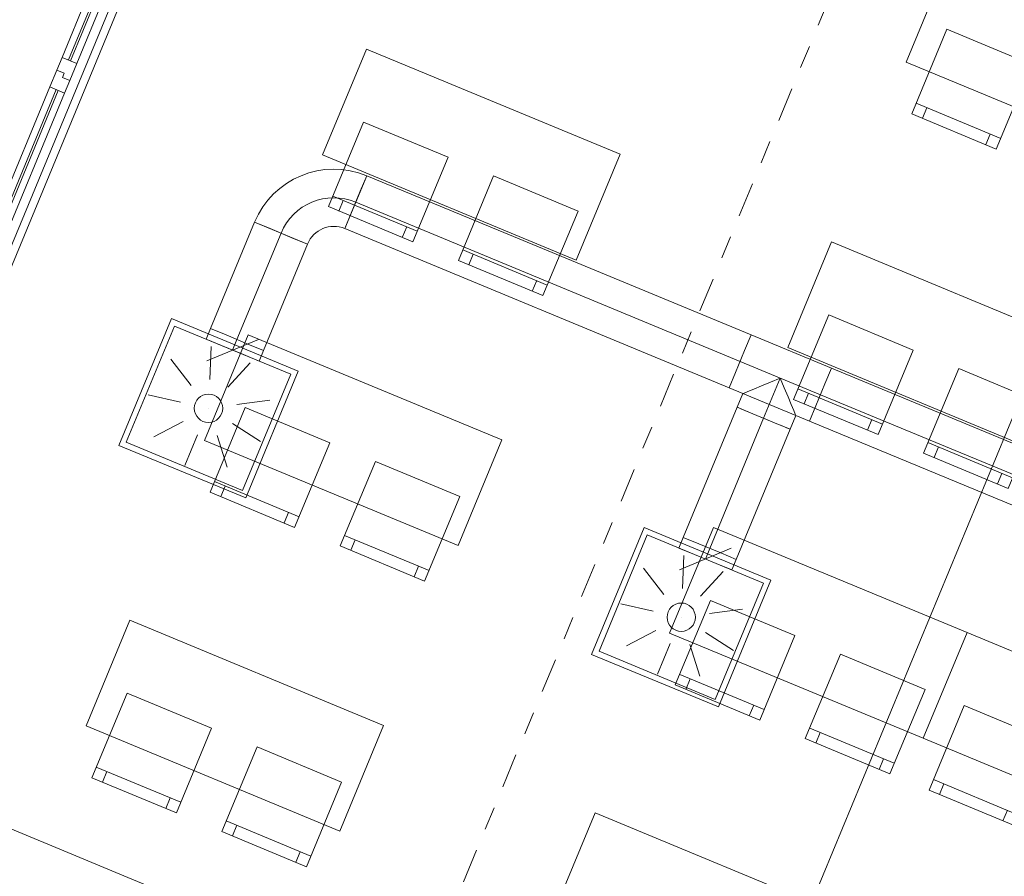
# Model space of a CAD drawing. Header units: metres. Extents: x -79 to 740, y -195 to 69.
# Tile 28 of 256: x -4.21 to 0.09, y -5.49 to -1.75. Entities that reach past the tile are written whole.
import ezdxf

# ---------------------------------------------------------------- set-up
doc = ezdxf.new("R2010")
doc.units = ezdxf.units.M
doc.header["$MEASUREMENT"] = 0
doc.linetypes.add('Schnittlinie', pattern=[0.3, 0.15, -0.075, 0, -0.075])
doc.linetypes.add('STRICHPUNKT2', pattern=[12.7, 6.35, -3.175, 0, -3.175])
for name, color, linetype in [('70 Lüftung', 7, 'Continuous'), ('95 Ausführungsplanung Bemaßung', 7, 'Continuous'), ('98 Schnitt Marker', 7, 'Continuous'), ('Neubau_10 Wand außen', 7, 'Continuous'), ('Neubau_50 Möblierung', 7, 'Continuous')]:
    doc.layers.add(name, color=color, linetype=linetype)
doc.styles.add('ERSTELLTER_STIL_2', font='ARIALN.TTF')
doc.dimstyles.new('ERSTELLTER_STIL__4', dxfattribs={"dimtxt": 0.125, "dimasz": 0.095143, "dimexe": 0.18, "dimexo": 0.0625, "dimgap": 0, "dimtad": 1, "dimzin": 0, "dimdsep": 46, "dimtxsty": 'ERSTELLTER_STIL_2', "dimblk": 'ARROWHEAD_6', "dimblk1": 'ARROWHEAD_6', "dimblk2": 'ARROWHEAD_6', "dimcen": 0.09, "dimse1": 1, "dimse2": 1, "dimclrd": 7, "dimclre": 7, "dimclrt": 7, "dimazin": 0, "dimtfac": 1, "dimtdec": 4, "dimtmove": 0, "dimatfit": 3, "dimfxl": 1, "dimtolj": 1, "dimtzin": 0, "dimarcsym": 0})
doc.dimstyles.new('ERSTELLTER_STIL__9', dxfattribs={"dimtxt": 0.175, "dimasz": 0.095143, "dimexe": 0.18, "dimexo": 0.0625, "dimgap": 0, "dimtad": 1, "dimzin": 0, "dimdsep": 46, "dimtxsty": 'ERSTELLTER_STIL_2', "dimblk": 'ARROWHEAD_6', "dimblk1": 'ARROWHEAD_6', "dimblk2": 'ARROWHEAD_6', "dimcen": 0.09, "dimse1": 1, "dimse2": 1, "dimclrd": 7, "dimclre": 7, "dimclrt": 7, "dimazin": 0, "dimtfac": 1, "dimtdec": 4, "dimtmove": 0, "dimatfit": 3, "dimfxl": 1, "dimtolj": 1, "dimtzin": 0, "dimarcsym": 0})

# ---------------------------------------------------------------- blocks, each defined once
blk = doc.blocks.new('5-Flügelfenster 27_3')
at = {"layer": 'Neubau_10 Wand außen', "color": 7, "linetype": 'Continuous', "lineweight": 13}
for p, q in [((-2.365, 0.04), (-1.537, 0.04)), ((-2.365, 0.01), (-1.537, 0.01)), ((-1.537, -0.03), (-1.537, 0.04)), ((-1.537, 0.04), (-1.457, 0.04)), ((-1.457, 0.005), (-1.477, 0.005)), ((-1.477, 0.005), (-1.477, -0.03)), ((-1.477, -0.03), (-1.477, 0.005)), ((-1.477, 0.005), (-1.457, 0.005)), ((-1.457, 0.04), (-1.457, 0.005)), ((-1.457, 0.04), (-1.397, 0.04)), ((-1.457, 0.005), (-1.457, 0.04)), ((-1.397, 0.04), (-0.559, 0.04)), ((-1.397, 0.04), (-1.397, -0.03)), ((-1.397, 0.01), (-0.559, 0.01)), ((-1.537, 0), (-2.365, 0)), ((-1.537, -0.03), (-2.365, -0.03)), ((-1.477, -0.03), (-1.537, -0.03)), ((-1.397, -0.03), (-1.477, -0.03)), ((-0.559, 0), (-1.397, 0)), ((-0.559, -0.03), (-1.397, -0.03)), ((2.425, -0.07), (-2.425, -0.07))]:
    blk.add_line(p, q, dxfattribs=at)
at = {"layer": 'Neubau_10 Wand außen', "color": 7, "linetype": 'Continuous', "lineweight": 9}
blk.add_line((-2.49, -0.105), (2.49, -0.105), dxfattribs=at)
blk = doc.blocks.new('Stuhl 02 27[70]_1', base_point=(0.2081, -1.9437))
at = {"layer": 'Neubau_50 Möblierung', "color": 8, "linetype": 'Continuous', "lineweight": 18}
for p, q in [((0.0738, -2.2669), (-0.2956, -2.1133)), ((-0.2494, -2.1325), (-0.2686, -2.1787)), ((0.0276, -2.2477), (0.0084, -2.2938))]:
    blk.add_line(p, q, dxfattribs=at)
at = {"layer": 'Neubau_50 Möblierung', "color": 8, "linetype": 'Continuous', "lineweight": 18, "flags": 128}
blk.add_lwpolyline([(0.2081, -1.9437), (-0.1612, -1.7901), (-0.3148, -2.1595), (0.0546, -2.313)], close=True, dxfattribs=at)
blk = doc.blocks.new('Stuhl 02 27[73]_1', base_point=(-1.773, -2.584))
at = {"layer": 'Neubau_50 Möblierung', "color": 8, "linetype": 'Continuous', "lineweight": 18}
for p, q in [((-1.9076, -2.907), (-2.2768, -2.7531)), ((-2.2307, -2.7724), (-2.2499, -2.8185)), ((-1.9538, -2.8878), (-1.973, -2.934))]:
    blk.add_line(p, q, dxfattribs=at)
at = {"layer": 'Neubau_50 Möblierung', "color": 8, "linetype": 'Continuous', "lineweight": 18, "flags": 128}
blk.add_lwpolyline([(-1.773, -2.584), (-2.1422, -2.4301), (-2.2961, -2.7993), (-1.9269, -2.9532)], close=True, dxfattribs=at)
blk = doc.blocks.new('Stuhl 02 27[74]_1', base_point=(-2.3412, -2.3489))
at = {"layer": 'Neubau_50 Möblierung', "color": 8, "linetype": 'Continuous', "lineweight": 18}
for p, q in [((-2.4756, -2.6721), (-2.8449, -2.5186)), ((-2.7987, -2.5378), (-2.8179, -2.5839)), ((-2.5217, -2.6529), (-2.5409, -2.6991))]:
    blk.add_line(p, q, dxfattribs=at)
at = {"layer": 'Neubau_50 Möblierung', "color": 8, "linetype": 'Continuous', "lineweight": 18, "flags": 128}
blk.add_lwpolyline([(-2.3412, -2.3489), (-2.7106, -2.1954), (-2.8641, -2.5647), (-2.4948, -2.7183)], close=True, dxfattribs=at)
blk = doc.blocks.new('Stuhl 02 27[75]_1', base_point=(0.2597, -3.426))
at = {"layer": 'Neubau_50 Möblierung', "color": 8, "linetype": 'Continuous', "lineweight": 18}
for p, q in [((0.1251, -3.749), (-0.2441, -3.5951)), ((-0.198, -3.6143), (-0.2172, -3.6605)), ((0.0789, -3.7298), (0.0597, -3.7759))]:
    blk.add_line(p, q, dxfattribs=at)
at = {"layer": 'Neubau_50 Möblierung', "color": 8, "linetype": 'Continuous', "lineweight": 18, "flags": 128}
blk.add_lwpolyline([(0.2597, -3.426), (-0.1095, -3.2721), (-0.2634, -3.6413), (0.1058, -3.7952)], close=True, dxfattribs=at)
blk = doc.blocks.new('Stuhl 02 27[76]_1', base_point=(-0.3085, -3.1909))
at = {"layer": 'Neubau_50 Möblierung', "color": 8, "linetype": 'Continuous', "lineweight": 18}
for p, q in [((-0.4429, -3.5141), (-0.8122, -3.3606)), ((-0.766, -3.3797), (-0.7852, -3.4259)), ((-0.489, -3.4949), (-0.5082, -3.5411))]:
    blk.add_line(p, q, dxfattribs=at)
at = {"layer": 'Neubau_50 Möblierung', "color": 8, "linetype": 'Continuous', "lineweight": 18, "flags": 128}
blk.add_lwpolyline([(-0.3085, -3.1909), (-0.6779, -3.0374), (-0.8314, -3.4067), (-0.4621, -3.5603)], close=True, dxfattribs=at)
blk = doc.blocks.new('Stuhl 02 27[79]_1', base_point=(-2.2896, -3.8312))
at = {"layer": 'Neubau_50 Möblierung', "color": 8, "linetype": 'Continuous', "lineweight": 18}
for p, q in [((-2.4243, -4.1543), (-2.7935, -4.0004)), ((-2.7473, -4.0196), (-2.7665, -4.0658)), ((-2.4704, -4.135), (-2.4896, -4.1812))]:
    blk.add_line(p, q, dxfattribs=at)
at = {"layer": 'Neubau_50 Möblierung', "color": 8, "linetype": 'Continuous', "lineweight": 18, "flags": 128}
blk.add_lwpolyline([(-2.2896, -3.8312), (-2.6588, -3.6773), (-2.8127, -4.0465), (-2.4435, -4.2004)], close=True, dxfattribs=at)
blk = doc.blocks.new('Stuhl 02 27[80]_1', base_point=(-2.8578, -3.5962))
at = {"layer": 'Neubau_50 Möblierung', "color": 8, "linetype": 'Continuous', "lineweight": 18}
for p, q in [((-2.9922, -3.9194), (-3.3615, -3.7658)), ((-3.3154, -3.785), (-3.3346, -3.8312)), ((-3.0384, -3.9002), (-3.0576, -3.9463))]:
    blk.add_line(p, q, dxfattribs=at)
at = {"layer": 'Neubau_50 Möblierung', "color": 8, "linetype": 'Continuous', "lineweight": 18, "flags": 128}
blk.add_lwpolyline([(-2.8578, -3.5962), (-3.2272, -3.4426), (-3.3807, -3.812), (-3.0114, -3.9655)], close=True, dxfattribs=at)
blk = doc.blocks.new('Stuhl 02 27[81]_1', base_point=(-0.2569, -4.6732))
at = {"layer": 'Neubau_50 Möblierung', "color": 8, "linetype": 'Continuous', "lineweight": 18}
for p, q in [((-0.3915, -4.9963), (-0.7607, -4.8423)), ((-0.7146, -4.8616), (-0.7338, -4.9077)), ((-0.4377, -4.977), (-0.4569, -5.0232))]:
    blk.add_line(p, q, dxfattribs=at)
at = {"layer": 'Neubau_50 Möblierung', "color": 8, "linetype": 'Continuous', "lineweight": 18, "flags": 128}
blk.add_lwpolyline([(-0.2569, -4.6732), (-0.6261, -4.5193), (-0.78, -4.8885), (-0.4108, -5.0424)], close=True, dxfattribs=at)
blk = doc.blocks.new('Stuhl 02 27[82]_1', base_point=(-0.8251, -4.4382))
at = {"layer": 'Neubau_50 Möblierung', "color": 8, "linetype": 'Continuous', "lineweight": 18}
for p, q in [((-0.9595, -4.7613), (-1.3288, -4.6078)), ((-1.2827, -4.627), (-1.3019, -4.6732)), ((-1.0056, -4.7422), (-1.0248, -4.7883))]:
    blk.add_line(p, q, dxfattribs=at)
at = {"layer": 'Neubau_50 Möblierung', "color": 8, "linetype": 'Continuous', "lineweight": 18, "flags": 128}
blk.add_lwpolyline([(-0.8251, -4.4382), (-1.1945, -4.2846), (-1.348, -4.654), (-0.9787, -4.8075)], close=True, dxfattribs=at)
blk = doc.blocks.new('Stuhl 02 27[84]_1', base_point=(0.2835, -4.8974))
at = {"layer": 'Neubau_50 Möblierung', "color": 8, "linetype": 'Continuous', "lineweight": 18}
for p, q in [((0.1492, -5.2206), (-0.2202, -5.067)), ((-0.174, -5.0862), (-0.1932, -5.1324)), ((0.103, -5.2014), (0.0838, -5.2475))]:
    blk.add_line(p, q, dxfattribs=at)
at = {"layer": 'Neubau_50 Möblierung', "color": 8, "linetype": 'Continuous', "lineweight": 18, "flags": 128}
blk.add_lwpolyline([(0.2835, -4.8974), (-0.0858, -4.7438), (-0.2394, -5.1132), (0.13, -5.2667)], close=True, dxfattribs=at)
blk = doc.blocks.new('Stuhl 02 27[85]_1', base_point=(-2.8062, -5.0785))
at = {"layer": 'Neubau_50 Möblierung', "color": 8, "linetype": 'Continuous', "lineweight": 18}
for p, q in [((-2.9409, -5.4015), (-3.3101, -5.2476)), ((-3.2639, -5.2668), (-3.2832, -5.313)), ((-2.987, -5.3823), (-3.0063, -5.4284))]:
    blk.add_line(p, q, dxfattribs=at)
at = {"layer": 'Neubau_50 Möblierung', "color": 8, "linetype": 'Continuous', "lineweight": 18, "flags": 128}
blk.add_lwpolyline([(-2.8062, -5.0785), (-3.1754, -4.9246), (-3.3293, -5.2938), (-2.9601, -5.4477)], close=True, dxfattribs=at)
blk = doc.blocks.new('Stuhl 02 27[86]_1', base_point=(-3.3745, -4.8434))
at = {"layer": 'Neubau_50 Möblierung', "color": 8, "linetype": 'Continuous', "lineweight": 18}
for p, q in [((-3.5088, -5.1666), (-3.8782, -5.0131)), ((-3.832, -5.0322), (-3.8512, -5.0784)), ((-3.555, -5.1474), (-3.5742, -5.1936))]:
    blk.add_line(p, q, dxfattribs=at)
at = {"layer": 'Neubau_50 Möblierung', "color": 8, "linetype": 'Continuous', "lineweight": 18, "flags": 128}
blk.add_lwpolyline([(-3.3745, -4.8434), (-3.7438, -4.6899), (-3.8974, -5.0592), (-3.528, -5.2128)], close=True, dxfattribs=at)
blk = doc.blocks.new('Schultisch 27[202]_1', base_point=(0.96, -1.9306))
at = {"layer": 'Neubau_50 Möblierung', "color": 8, "linetype": 'Continuous', "lineweight": 18, "flags": 128}
blk.add_lwpolyline([(0.96, -1.9306), (-0.1486, -1.4714), (-0.34, -1.9334), (0.7687, -2.3926)], close=True, dxfattribs=at)
blk = doc.blocks.new('Schultisch 27[204]_1', base_point=(-1.5893, -2.3359))
at = {"layer": 'Neubau_50 Möblierung', "color": 8, "linetype": 'Continuous', "lineweight": 18, "flags": 128}
blk.add_lwpolyline([(-1.5893, -2.3359), (-2.698, -1.8767), (-2.8893, -2.3386), (-1.7807, -2.7978)], close=True, dxfattribs=at)
blk = doc.blocks.new('Schultisch 27[205]_1', base_point=(0.4434, -3.1779))
at = {"layer": 'Neubau_50 Möblierung', "color": 8, "linetype": 'Continuous', "lineweight": 18, "flags": 128}
blk.add_lwpolyline([(0.4434, -3.1779), (-0.6653, -2.7187), (-0.8566, -3.1806), (0.252, -3.6398)], close=True, dxfattribs=at)
blk = doc.blocks.new('Schultisch 27[207]_1', base_point=(-2.1059, -3.5831))
at = {"layer": 'Neubau_50 Möblierung', "color": 8, "linetype": 'Continuous', "lineweight": 18, "flags": 128}
blk.add_lwpolyline([(-2.1059, -3.5831), (-3.2146, -3.1239), (-3.4059, -3.5859), (-2.2973, -4.0451)], close=True, dxfattribs=at)
blk = doc.blocks.new('Schultisch 27[208]_1', base_point=(-0.0732, -4.4251))
at = {"layer": 'Neubau_50 Möblierung', "color": 8, "linetype": 'Continuous', "lineweight": 18, "flags": 128}
blk.add_lwpolyline([(-0.0732, -4.4251), (-1.1819, -3.9659), (-1.3732, -4.4278), (-0.2646, -4.8871)], close=True, dxfattribs=at)
blk = doc.blocks.new('Schultisch 27[209]_1', base_point=(1.0354, -4.8843))
at = {"layer": 'Neubau_50 Möblierung', "color": 8, "linetype": 'Continuous', "lineweight": 18, "flags": 128}
blk.add_lwpolyline([(1.0354, -4.8843), (-0.0732, -4.4251), (-0.2646, -4.8871), (0.8441, -5.3463)], close=True, dxfattribs=at)
blk = doc.blocks.new('Schultisch 27[210]_1', base_point=(-2.6226, -4.8304))
at = {"layer": 'Neubau_50 Möblierung', "color": 8, "linetype": 'Continuous', "lineweight": 18, "flags": 128}
blk.add_lwpolyline([(-2.6226, -4.8304), (-3.7312, -4.3712), (-3.9226, -4.8331), (-2.8139, -5.2923)], close=True, dxfattribs=at)
blk = doc.blocks.new('Schultisch 27[211]_1', base_point=(-0.5899, -5.6724))
at = {"layer": 'Neubau_50 Möblierung', "color": 8, "linetype": 'Continuous', "lineweight": 18, "flags": 128}
blk.add_lwpolyline([(-0.5899, -5.6724), (-1.6985, -5.2131), (-1.8899, -5.6751), (-0.7812, -6.1343)], close=True, dxfattribs=at)
blk = doc.blocks.new('*D660')
at = {"layer": '95 Ausführungsplanung Bemaßung', "color": 7, "linetype": 'Continuous', "lineweight": 9}
for p, q in [((-8.1158, -6.9947), (-8.0439, -6.8212)), ((-8.1492, -6.8792), (-8.0798, -6.908)), ((-8.0144, -6.8809), (-8.1453, -6.9351)), ((-8.0798, -6.908), (8.1315, -13.6229)), ((8.0955, -13.7097), (8.1674, -13.5362)), ((8.066, -13.65), (8.1969, -13.5958)), ((8.1315, -13.6229), (8.2009, -13.6517))]:
    blk.add_line(p, q, dxfattribs=at)
at = {"layer": '95 Ausführungsplanung Bemaßung', "color": 7, "lineweight": 9, "insert": (-0.2449, -10.1595), "char_height": 0.175, "attachment_point": 7, "rotation": 337.5, "style": 'ERSTELLTER_STIL_2'}
blk.add_mtext('\\A1;{\\pql;\\fArial Narrow|b0|i0|c0|p0;\\W1.000000;17,54\\fArial Narrow|b0|i0|c0|p0;\\W1.000000;\\A1{\\H.66x;\\S5^  ;}}', dxfattribs=at)
blk = doc.blocks.new('ARROWHEAD_6')
at = {"color": 0, "linetype": 'Continuous', "lineweight": 0}
for p, q in [((-0.5, -0.5), (0.5, 0.5)), ((0, 0), (-1, 0))]:
    blk.add_line(p, q, dxfattribs=at)
blk = doc.blocks.new('*D679')
at = {"layer": '95 Ausführungsplanung Bemaßung', "color": 7, "linetype": 'Continuous', "lineweight": 9}
for p, q in [((-7.9627, -6.6252), (-7.8908, -6.4517)), ((-7.9962, -6.5097), (-7.9268, -6.5384)), ((-7.8613, -6.5113), (-7.9922, -6.5655)), ((-7.9268, -6.5384), (-7.6986, -6.6329)), ((-7.7345, -6.7197), (-7.6626, -6.5462)), ((-7.6331, -6.6058), (-7.764, -6.66)), ((-7.6986, -6.6329), (8.0563, -13.1588))]:
    blk.add_line(p, q, dxfattribs=at)
at = {"layer": '95 Ausführungsplanung Bemaßung', "color": 7, "lineweight": 9, "insert": (-8.2395, -6.3794), "char_height": 0.175, "attachment_point": 7, "rotation": 337.5, "style": 'ERSTELLTER_STIL_2'}
blk.add_mtext('\\A1;{\\pql;\\fArial Narrow|b0|i0|c0|p0;\\W1.000000;24\\fArial Narrow|b0|i0|c0|p0;\\W1.000000;\\A1{\\H.66x;\\S5^  ;}}', dxfattribs=at)
blk = doc.blocks.new('*D680')
at = {"layer": '95 Ausführungsplanung Bemaßung', "color": 7, "linetype": 'Continuous', "lineweight": 9}
for p, q in [((-7.6331, -6.6058), (-7.764, -6.66)), ((-7.6986, -6.6329), (8.0563, -13.1588)), ((8.0204, -13.2456), (8.0923, -13.0721)), ((8.1218, -13.1317), (7.9909, -13.1859))]:
    blk.add_line(p, q, dxfattribs=at)
at = {"layer": '95 Ausführungsplanung Bemaßung', "color": 7, "lineweight": 9, "char_height": 0.175, "attachment_point": 7, "rotation": 337.5, "style": 'ERSTELLTER_STIL_2'}
for s, insert in [('\\A1;{\\pql;\\fArial Narrow|b0|i0|c0|p0;\\W1.000000;17,05\\fArial Narrow|b0|i0|c0|p0;\\W1.000000;\\A1{\\H.66x;\\S5^  ;}}', (-0.0919, -9.7899)), ('\\A1;{\\pql;\\fArial Narrow|b0|i0|c0|p0;\\W1.000000;24\\fArial Narrow|b0|i0|c0|p0;\\W1.000000;\\A1{\\H.66x;\\S5^  ;}}', (7.7436, -12.9998))]:
    blk.add_mtext(s, dxfattribs=dict(at, insert=insert))
blk = doc.blocks.new('*D696')
at = {"layer": '95 Ausführungsplanung Bemaßung', "color": 7, "linetype": 'Continuous', "lineweight": 9}
for p, q in [((-5.3191, 5.6364), (-5.2649, 5.5055)), ((-5.2053, 5.535), (-5.3788, 5.6069)), ((-9.3676, -4.2684), (-5.292, 5.5709)), ((-9.3947, -4.203), (-9.3405, -4.3338)), ((-9.2809, -4.3043), (-9.4543, -4.2325)), ((-9.3963, -4.3378), (-9.3676, -4.2684))]:
    blk.add_line(p, q, dxfattribs=at)
at = {"layer": '95 Ausführungsplanung Bemaßung', "color": 7, "lineweight": 9, "insert": (-7.4592, 0.4305), "char_height": 0.175, "attachment_point": 7, "rotation": 67.5, "style": 'ERSTELLTER_STIL_2'}
blk.add_mtext('\\A1;{\\pql;\\fArial Narrow|b0|i0|c0|p0;\\W1.000000;10,65}', dxfattribs=at)
blk = doc.blocks.new('*D700')
at = {"layer": '95 Ausführungsplanung Bemaßung', "color": 7, "linetype": 'Continuous', "lineweight": 9}
for p, q in [((-8.9035, -4.1933), (-8.8117, -3.9715)), ((-8.9306, -4.1278), (-8.8764, -4.2587)), ((-8.8168, -4.2292), (-8.9903, -4.1573)), ((-8.998, -4.4215), (-8.9035, -4.1933)), ((-8.9113, -4.4574), (-9.0848, -4.3855)), ((-9.0251, -4.356), (-8.9709, -4.4869)), ((-9.0268, -4.4909), (-8.998, -4.4215))]:
    blk.add_line(p, q, dxfattribs=at)
at = {"layer": '95 Ausführungsplanung Bemaßung', "color": 7, "lineweight": 9, "insert": (-9.1571, -4.7342), "char_height": 0.175, "attachment_point": 7, "rotation": 67.5, "style": 'ERSTELLTER_STIL_2'}
blk.add_mtext('\\A1;{\\pql;\\fArial Narrow|b0|i0|c0|p0;\\W1.000000;24\\fArial Narrow|b0|i0|c0|p0;\\W1.000000;\\A1{\\H.66x;\\S5^  ;}}', dxfattribs=at)
blk = doc.blocks.new('*D701')
at = {"layer": '95 Ausführungsplanung Bemaßung', "color": 7, "linetype": 'Continuous', "lineweight": 9}
for p, q in [((-8.8117, -3.9715), (-4.9225, 5.4179)), ((-8.8388, -3.9061), (-8.7846, -4.037)), ((-8.7249, -4.0075), (-8.8984, -3.9356)), ((-8.9035, -4.1933), (-8.8117, -3.9715)), ((-8.9306, -4.1278), (-8.8764, -4.2587))]:
    blk.add_line(p, q, dxfattribs=at)
blk = doc.blocks.new('*D702')
at = {"layer": '95 Ausführungsplanung Bemaßung', "color": 7, "linetype": 'Continuous', "lineweight": 9}
for p, q in [((-4.9225, 5.4179), (-4.8375, 5.623)), ((-4.9496, 5.4833), (-4.8954, 5.3524)), ((-8.8117, -3.9715), (-4.9225, 5.4179)), ((-8.8388, -3.9061), (-8.7846, -4.037))]:
    blk.add_line(p, q, dxfattribs=at)
at = {"layer": '95 Ausführungsplanung Bemaßung', "color": 7, "lineweight": 9, "char_height": 0.175, "attachment_point": 7, "rotation": 67.5, "style": 'ERSTELLTER_STIL_2'}
for s, insert in [('\\A1;{\\pql;\\fArial Narrow|b0|i0|c0|p0;\\W1.000000;22}', (-5.0602, 5.1768)), ('\\A1;{\\pql;\\fArial Narrow|b0|i0|c0|p0;\\W1.000000;10,16\\fArial Narrow|b0|i0|c0|p0;\\W1.000000;\\A1{\\H.66x;\\S5^  ;}}', (-6.973, 0.4524)), ('\\A1;{\\pql;\\fArial Narrow|b0|i0|c0|p0;\\W1.000000;24}', (-8.8249, -3.9119))]:
    blk.add_mtext(s, dxfattribs=dict(at, insert=insert))
blk = doc.blocks.new('*D703')
at = {"layer": '95 Ausführungsplanung Bemaßung', "color": 7, "linetype": 'Continuous', "lineweight": 9}
for p, q in [((-4.8375, 5.623), (-4.7457, 5.8447)), ((-4.8646, 5.6884), (-4.8104, 5.5575)), ((-4.7508, 5.587), (-4.9243, 5.6589)), ((-4.9225, 5.4179), (-4.8375, 5.623)), ((-4.9496, 5.4833), (-4.8954, 5.3524)), ((-4.8357, 5.3819), (-5.0092, 5.4538)), ((-8.8117, -3.9715), (-4.9225, 5.4179))]:
    blk.add_line(p, q, dxfattribs=at)
blk = doc.blocks.new('*D713')
at = {"layer": '95 Ausführungsplanung Bemaßung', "color": 7, "linetype": 'Continuous', "lineweight": 9}
for p, q in [((-8.534, -4.3463), (-8.4421, -4.1246)), ((-8.5611, -4.2809), (-8.5069, -4.4118)), ((-8.4472, -4.3823), (-8.6207, -4.3104)), ((-8.6285, -4.5745), (-8.534, -4.3463)), ((-8.6556, -4.5091), (-8.6014, -4.64)), ((-8.5418, -4.6105), (-8.7152, -4.5386)), ((-8.6572, -4.6439), (-8.6285, -4.5745))]:
    blk.add_line(p, q, dxfattribs=at)
at = {"layer": '95 Ausführungsplanung Bemaßung', "color": 7, "lineweight": 9, "insert": (-8.7876, -4.8872), "char_height": 0.175, "attachment_point": 7, "rotation": 67.5, "style": 'ERSTELLTER_STIL_2'}
blk.add_mtext('\\A1;{\\pql;\\fArial Narrow|b0|i0|c0|p0;\\W1.000000;24\\fArial Narrow|b0|i0|c0|p0;\\W1.000000;\\A1{\\H.66x;\\S5^  ;}}', dxfattribs=at)
blk = doc.blocks.new('*D714')
at = {"layer": '95 Ausführungsplanung Bemaßung', "color": 7, "linetype": 'Continuous', "lineweight": 9}
for p, q in [((-8.4692, -4.0592), (-8.415, -4.19)), ((-8.534, -4.3463), (-8.4421, -4.1246)), ((-8.5611, -4.2809), (-8.5069, -4.4118))]:
    blk.add_line(p, q, dxfattribs=at)
blk = doc.blocks.new('*D715')
at = {"layer": '95 Ausführungsplanung Bemaßung', "color": 7, "linetype": 'Continuous', "lineweight": 9}
for p, q in [((-7.4647, -1.634), (-7.4105, -1.7648)), ((-8.4421, -4.1246), (-7.4376, -1.6994)), ((-8.4692, -4.0592), (-8.415, -4.19)), ((-8.534, -4.3463), (-8.4421, -4.1246)), ((-8.3554, -4.1605), (-8.5289, -4.0887))]:
    blk.add_line(p, q, dxfattribs=at)
at = {"layer": '95 Ausführungsplanung Bemaßung', "color": 7, "lineweight": 9, "char_height": 0.175, "attachment_point": 7, "rotation": 67.5, "style": 'ERSTELLTER_STIL_2'}
for s, insert in [('\\A1;{\\pql;\\fArial Narrow|b0|i0|c0|p0;\\W1.000000;2,62\\fArial Narrow|b0|i0|c0|p0;\\W1.000000;\\A1{\\H.66x;\\S5^  ;}}', (-8.0243, -3.1307)), ('\\A1;{\\pql;\\fArial Narrow|b0|i0|c0|p0;\\W1.000000;24}', (-8.4553, -4.0649))]:
    blk.add_mtext(s, dxfattribs=dict(at, insert=insert))
blk = doc.blocks.new('*D716')
at = {"layer": '95 Ausführungsplanung Bemaßung', "color": 7, "linetype": 'Continuous', "lineweight": 9}
for p, q in [((-5.5474, 2.9946), (-5.4932, 2.8638)), ((-7.4376, -1.6994), (-5.5203, 2.9292)), ((-7.4647, -1.634), (-7.4105, -1.7648)), ((-7.3508, -1.7353), (-7.5243, -1.6635)), ((-8.4421, -4.1246), (-7.4376, -1.6994))]:
    blk.add_line(p, q, dxfattribs=at)
at = {"layer": '95 Ausführungsplanung Bemaßung', "color": 7, "lineweight": 9, "char_height": 0.175, "attachment_point": 7, "rotation": 67.5, "style": 'ERSTELLTER_STIL_2'}
for s, insert in [('\\A1;{\\pql;\\fArial Narrow|b0|i0|c0|p0;\\W1.000000;5,01}', (-6.5868, 0.4461)), ('\\A1;{\\pql;\\fArial Narrow|b0|i0|c0|p0;\\W1.000000;2,26}', (-6.3604, 0.3524))]:
    blk.add_mtext(s, dxfattribs=dict(at, insert=insert))
blk = doc.blocks.new('*D772')
at = {"layer": '95 Ausführungsplanung Bemaßung', "color": 7, "linetype": 'Continuous', "lineweight": 9}
for p, q in [((2.8133, 26.0534), (2.7591, 26.1842)), ((2.7862, 26.1188), (2.815, 26.1882)), ((-9.7372, -4.1153), (2.7862, 26.1188)), ((2.873, 26.0829), (2.6995, 26.1548)), ((-9.6504, -4.1512), (-9.8239, -4.0794)), ((-9.7643, -4.0499), (-9.7101, -4.1807)), ((-9.7659, -4.1847), (-9.7372, -4.1153))]:
    blk.add_line(p, q, dxfattribs=at)
at = {"layer": '95 Ausführungsplanung Bemaßung', "color": 7, "lineweight": 9, "insert": (-3.5814, 10.731), "char_height": 0.175, "attachment_point": 7, "rotation": 67.5, "style": 'ERSTELLTER_STIL_2'}
blk.add_mtext('\\A1;{\\pql;\\fArial Narrow|b0|i0|c0|p0;\\W1.000000;32,72\\fArial Narrow|b0|i0|c0|p0;\\W1.000000;\\A1{\\H.66x;\\S5^  ;}}', dxfattribs=at)
blk = doc.blocks.new('*D814')
at = {"layer": '95 Ausführungsplanung Bemaßung', "color": 7, "linetype": 'Continuous', "lineweight": 9}
for p, q in [((-6.9805, -4.254), (-6.9087, -4.0805)), ((-7.014, -4.1385), (-6.9446, -4.1673)), ((-6.8792, -4.1402), (-7.01, -4.1944)), ((-6.9446, -4.1673), (-6.7164, -4.2618)), ((-6.7523, -4.3485), (-6.6805, -4.1751)), ((-6.651, -4.2347), (-6.7818, -4.2889)), ((-6.7164, -4.2618), (-5.3537, -4.8263))]:
    blk.add_line(p, q, dxfattribs=at)
at = {"layer": '95 Ausführungsplanung Bemaßung', "color": 7, "lineweight": 9, "insert": (-7.1812, -4.0482), "char_height": 0.125, "attachment_point": 7, "rotation": 337.5, "style": 'ERSTELLTER_STIL_2'}
blk.add_mtext('\\A1;{\\pql;\\fArial Narrow|b0|i0|c0|p0;\\W1.000000;24\\fArial Narrow|b0|i0|c0|p0;\\W1.000000;\\A1{\\H.66x;\\S5^  ;}}', dxfattribs=at)
blk = doc.blocks.new('*D815')
at = {"layer": '95 Ausführungsplanung Bemaßung', "color": 7, "linetype": 'Continuous', "lineweight": 9}
for p, q in [((-6.651, -4.2347), (-6.7818, -4.2889)), ((-6.7164, -4.2618), (-5.3537, -4.8263)), ((-5.3896, -4.913), (-5.3178, -4.7395)), ((-5.2883, -4.7992), (-5.4191, -4.8534)), ((-5.3537, -4.8263), (-5.132, -4.9181))]:
    blk.add_line(p, q, dxfattribs=at)
at = {"layer": '95 Ausführungsplanung Bemaßung', "color": 7, "lineweight": 9, "char_height": 0.125, "attachment_point": 7, "rotation": 337.5, "style": 'ERSTELLTER_STIL_2'}
for s, insert in [('\\A1;{\\pql;\\fArial Narrow|b0|i0|c0|p0;\\W1.000000;1,47\\fArial Narrow|b0|i0|c0|p0;\\W1.000000;\\A1{\\H.66x;\\S5^  ;}}', (-6.1913, -4.4837)), ('\\A1;{\\pql;\\fArial Narrow|b0|i0|c0|p0;\\W1.000000;24}', (-5.5391, -4.7224))]:
    blk.add_mtext(s, dxfattribs=dict(at, insert=insert))
blk = doc.blocks.new('*D816')
at = {"layer": '95 Ausführungsplanung Bemaßung', "color": 7, "linetype": 'Continuous', "lineweight": 9}
for p, q in [((-5.2883, -4.7992), (-5.4191, -4.8534)), ((-5.3537, -4.8263), (-5.132, -4.9181)), ((-5.1679, -5.0048), (-5.096, -4.8314)), ((-5.0665, -4.891), (-5.1974, -4.9452)), ((-5.132, -4.9181), (1.2289, -7.5529))]:
    blk.add_line(p, q, dxfattribs=at)
blk = doc.blocks.new('*D817')
at = {"layer": '95 Ausführungsplanung Bemaßung', "color": 7, "linetype": 'Continuous', "lineweight": 9}
for p, q in [((-5.0665, -4.891), (-5.1974, -4.9452)), ((-5.132, -4.9181), (1.2289, -7.5529)), ((1.2944, -7.5258), (1.1635, -7.58)), ((1.2289, -7.5529), (1.4507, -7.6447))]:
    blk.add_line(p, q, dxfattribs=at)
at = {"layer": '95 Ausführungsplanung Bemaßung', "color": 7, "lineweight": 9, "char_height": 0.125, "attachment_point": 7, "rotation": 337.5, "style": 'ERSTELLTER_STIL_2'}
for s, insert in [('\\A1;{\\pql;\\fArial Narrow|b0|i0|c0|p0;\\W1.000000;6,88\\fArial Narrow|b0|i0|c0|p0;\\W1.000000;\\A1{\\H.66x;\\S5^  ;}}', (-2.1077, -6.1752)), ('\\A1;{\\pql;\\fArial Narrow|b0|i0|c0|p0;\\W1.000000;24}', (1.0435, -7.449))]:
    blk.add_mtext(s, dxfattribs=dict(at, insert=insert))
blk = doc.blocks.new('*D818')
at = {"layer": '95 Ausführungsplanung Bemaßung', "color": 7, "linetype": 'Continuous', "lineweight": 9}
for p, q in [((-5.132, -4.9181), (1.2289, -7.5529)), ((1.193, -7.6396), (1.2649, -7.4661)), ((1.2944, -7.5258), (1.1635, -7.58)), ((1.2289, -7.5529), (1.4507, -7.6447)), ((1.4147, -7.7315), (1.4866, -7.558)), ((1.5161, -7.6176), (1.3853, -7.6718)), ((1.4507, -7.6447), (7.8116, -10.2795))]:
    blk.add_line(p, q, dxfattribs=at)
blk = doc.blocks.new('*D841')
at = {"layer": '95 Ausführungsplanung Bemaßung', "color": 7, "linetype": 'Continuous', "lineweight": 9}
for p, q in [((2.5917, 2.5999), (2.6459, 2.469)), ((-1.3554, -7.06), (2.6188, 2.5345)), ((-1.3825, -6.9946), (-1.3283, -7.1254)), ((-1.2686, -7.096), (-1.4421, -7.0241)), ((-1.4472, -7.2818), (-1.3554, -7.06))]:
    blk.add_line(p, q, dxfattribs=at)
at = {"layer": '95 Ausführungsplanung Bemaßung', "color": 7, "lineweight": 9, "char_height": 0.125, "attachment_point": 7, "rotation": 67.5, "style": 'ERSTELLTER_STIL_2'}
for s, insert in [('\\A1;{\\pql;\\fArial Narrow|b0|i0|c0|p0;\\W1.000000;24}', (2.5149, 2.3491)), ('\\A1;{\\pql;\\fArial Narrow|b0|i0|c0|p0;\\W1.000000;10,38\\fArial Narrow|b0|i0|c0|p0;\\W1.000000;\\A1{\\H.66x;\\S5^  ;}}', (0.556, -2.4562)), ('\\A1;{\\pql;\\fArial Narrow|b0|i0|c0|p0;\\W1.000000;24}', (-1.3593, -7.0042))]:
    blk.add_mtext(s, dxfattribs=dict(at, insert=insert))
blk = doc.blocks.new('*D842')
at = {"layer": '95 Ausführungsplanung Bemaßung', "color": 7, "linetype": 'Continuous', "lineweight": 9}
for p, q in [((2.6835, 2.8216), (2.7377, 2.6908)), ((2.6188, 2.5345), (2.7106, 2.7562)), ((2.5917, 2.5999), (2.6459, 2.469)), ((2.7055, 2.4985), (2.532, 2.5704)), ((-1.3554, -7.06), (2.6188, 2.5345))]:
    blk.add_line(p, q, dxfattribs=at)

msp = doc.modelspace()

# ---------------------------------------------------------------- linework, layer by layer
at = {"layer": '70 Lüftung', "color": 2, "linetype": 'Continuous', "lineweight": 18}
for p, q in [((-2.7921, -2.6606), (-2.6965, -2.4296)), ((-2.7245, -2.4972), (-2.6965, -2.4296)), ((-1.0171, -3.1252), (-2.6965, -2.4296)), ((-2.7641, -2.5929), (-2.7245, -2.4972)), ((-2.7921, -2.6606), (-2.7641, -2.5929)), ((-3.1864, -2.6325), (-3.3789, -3.0972)), ((-2.9555, -2.7282), (-3.1864, -2.6325)), ((-3.1188, -2.6606), (-3.1864, -2.6325)), ((-3.0231, -2.7002), (-3.1188, -2.6606)), ((-2.7921, -2.6606), (-1.1128, -3.3562)), ((-2.9555, -2.7282), (-3.0231, -2.7002)), ((-3.1479, -3.1929), (-2.9555, -2.7282)), ((-3.3112, -3.1252), (-3.3789, -3.0972)), ((-3.2156, -3.1649), (-3.3112, -3.1252)), ((-1.0171, -3.1252), (-1.0451, -3.1929)), ((-1.0451, -3.1929), (-1.0171, -3.1252)), ((-0.666, -3.2706), (-1.0171, -3.1252)), ((-3.1479, -3.1929), (-3.2156, -3.1649)), ((-1.0451, -3.1929), (-1.0847, -3.2885)), ((-1.0847, -3.2885), (-1.0451, -3.1929)), ((-1.0847, -3.2885), (-1.1128, -3.3562)), ((-1.1128, -3.3562), (-1.0847, -3.2885)), ((-0.666, -3.2706), (-0.694, -3.3383)), ((-0.694, -3.3383), (-0.666, -3.2706)), ((1.1006, -4.0024), (-0.666, -3.2706)), ((-0.971, -3.3472), (-1.0049, -3.3612)), ((-0.9317, -3.3309), (-0.971, -3.3472)), ((-0.8894, -3.3134), (-0.9317, -3.3309)), ((-0.8719, -3.3557), (-0.8894, -3.3134)), ((-0.8556, -3.3951), (-0.8719, -3.3557)), ((-0.694, -3.3383), (-0.7337, -3.434)), ((-0.7337, -3.434), (-0.694, -3.3383)), ((-1.1128, -3.3562), (-0.7617, -3.5016)), ((-1.0776, -3.4411), (-1.0527, -3.3811)), ((-1.0471, -3.3788), (-1.0527, -3.3811)), ((-1.0308, -3.372), (-1.0471, -3.3788)), ((-1.0049, -3.3612), (-1.0308, -3.372)), ((-0.8415, -3.4289), (-0.8556, -3.3951)), ((-1.0776, -3.4411), (-1.3132, -4.0099)), ((-1.0736, -3.4427), (-1.0776, -3.4411)), ((-1.0776, -3.4411), (-1.0099, -3.4691)), ((-0.8308, -3.4548), (-0.8415, -3.4289)), ((-0.7337, -3.434), (-0.7617, -3.5016)), ((-0.7617, -3.5016), (-0.7337, -3.434)), ((-1.0621, -3.4475), (-1.0736, -3.4427)), ((-1.0438, -3.4551), (-1.0621, -3.4475)), ((-1.0198, -3.465), (-1.0438, -3.4551)), ((-0.992, -3.4766), (-1.0198, -3.465)), ((-1.0099, -3.4691), (-0.9143, -3.5088)), ((-0.9621, -3.4889), (-0.992, -3.4766)), ((-0.8466, -3.5368), (-0.8217, -3.4767)), ((-0.824, -3.4712), (-0.8308, -3.4548)), ((-0.8217, -3.4767), (-0.824, -3.4712)), ((-0.9322, -3.5013), (-0.9621, -3.4889)), ((-0.9043, -3.5129), (-0.9322, -3.5013)), ((-0.9143, -3.5088), (-0.8466, -3.5368)), ((-0.8804, -3.5228), (-0.9043, -3.5129)), ((-0.8621, -3.5304), (-0.8804, -3.5228)), ((-0.7617, -3.5016), (1.0049, -4.2333)), ((-1.0822, -4.1055), (-0.8466, -3.5368)), ((-0.8505, -3.5352), (-0.8621, -3.5304)), ((-0.8466, -3.5368), (-0.8505, -3.5352)), ((-1.3132, -4.0099), (-1.2455, -4.0379)), ((-1.2455, -4.0379), (-1.1498, -4.0775)), ((-1.1498, -4.0775), (-1.0822, -4.1055))]:
    msp.add_line(p, q, dxfattribs=at)
at = {"layer": '70 Lüftung', "color": 2, "linetype": 'STRICHPUNKT2', "lineweight": 18}
for p, q in [((-2.7443, -2.5451), (-1.0649, -3.2407)), ((-3.2634, -3.145), (-3.0709, -2.6804)), ((-1.0649, -3.2407), (-0.7138, -3.3861)), ((-0.8894, -3.3134), (-0.9621, -3.4889)), ((-0.7138, -3.3861), (1.0527, -4.1179)), ((-0.9621, -3.4889), (-1.1977, -4.0577))]:
    msp.add_line(p, q, dxfattribs=at)
at = {"layer": '70 Lüftung', "color": 253, "linetype": 'Continuous', "lineweight": 18, "true_color": 0xaaaaaa}
for p, q in [((-3.5501, -3.0533), (-3.7798, -3.6077)), ((-2.9958, -3.2829), (-3.5501, -3.0533)), ((-3.5366, -3.086), (-3.7471, -3.5941)), ((-3.0285, -3.2965), (-3.5366, -3.086)), ((-3.3789, -3.0972), (-3.398, -3.1434)), ((-3.3112, -3.1252), (-3.3789, -3.0972)), ((-3.2156, -3.1649), (-3.3112, -3.1252)), ((-3.3304, -3.1714), (-3.398, -3.1434)), ((-3.1694, -3.1444), (-3.3957, -3.2381)), ((-3.376, -3.1756), (-3.3823, -3.3204)), ((-3.2347, -3.211), (-3.3304, -3.1714)), ((-3.1479, -3.1929), (-3.2156, -3.1649)), ((-3.1671, -3.2391), (-3.2347, -3.211)), ((-3.1671, -3.2391), (-3.1479, -3.1929)), ((-3.5521, -3.2311), (-3.4639, -3.3461)), ((-3.2054, -3.2462), (-3.3033, -3.3531)), ((-3.0285, -3.2965), (-3.239, -3.8046)), ((-2.9958, -3.2829), (-3.2254, -3.8373)), ((-3.6514, -3.3869), (-3.5098, -3.4182)), ((-3.1201, -3.4101), (-3.2639, -3.429)), ((-3.3878, -3.4453), (-3.3877, -3.4453)), ((-3.6273, -3.57), (-3.4987, -3.503)), ((-3.1601, -3.5904), (-3.2824, -3.5125)), ((-3.4911, -3.6947), (-3.4356, -3.5608)), ((-3.3066, -3.7028), (-3.3502, -3.5645)), ((-3.2254, -3.8373), (-3.7798, -3.6077)), ((-3.239, -3.8046), (-3.7471, -3.5941)), ((-1.4844, -3.966), (-1.714, -4.5203)), ((-1.4709, -3.9987), (-1.6814, -4.5068)), ((-0.9301, -4.1956), (-1.4844, -3.966)), ((-0.9627, -4.2091), (-1.4709, -3.9987)), ((-1.3132, -4.0099), (-1.3323, -4.0561)), ((-1.2455, -4.0379), (-1.3132, -4.0099)), ((-1.1498, -4.0775), (-1.2455, -4.0379)), ((-1.2646, -4.0841), (-1.3323, -4.0561)), ((-1.1036, -4.057), (-1.33, -4.1508)), ((-1.169, -4.1237), (-1.2646, -4.0841)), ((-1.0822, -4.1055), (-1.1498, -4.0775)), ((-1.3103, -4.0882), (-1.3166, -4.2331)), ((-1.1013, -4.1517), (-1.169, -4.1237)), ((-1.1013, -4.1517), (-1.0822, -4.1055)), ((-1.4864, -4.1438), (-1.3981, -4.2588)), ((-1.1396, -4.1589), (-1.2376, -4.2658)), ((-0.9627, -4.2091), (-1.1732, -4.7173)), ((-0.9301, -4.1956), (-1.1597, -4.7499)), ((-1.5857, -4.2995), (-1.4441, -4.3309)), ((-1.0544, -4.3227), (-1.1981, -4.3417)), ((-1.3221, -4.358), (-1.322, -4.358)), ((-1.5615, -4.4826), (-1.4329, -4.4157)), ((-1.0943, -4.503), (-1.2166, -4.4251)), ((-1.4254, -4.6074), (-1.3699, -4.4735)), ((-1.1732, -4.7173), (-1.6814, -4.5068)), ((-1.2409, -4.6155), (-1.2845, -4.4772)), ((-1.1597, -4.7499), (-1.714, -4.5203))]:
    msp.add_line(p, q, dxfattribs=at)
at = {"layer": '70 Lüftung', "color": 253, "linetype": 'STRICHPUNKT2', "lineweight": 18, "true_color": 0xaaaaaa}
for p, q in [((-3.2634, -3.145), (-3.2825, -3.1912)), ((-1.1977, -4.0577), (-1.2168, -4.1039))]:
    msp.add_line(p, q, dxfattribs=at)
at = {"layer": '70 Lüftung', "color": 253, "linetype": 'Continuous', "lineweight": 18, "true_color": 0xaaaaaa}
for centre in [(-3.3878, -3.4453), (-1.3221, -4.358)]:
    msp.add_circle(centre, 0.062, dxfattribs=at)
at = {"layer": '70 Lüftung', "color": 2, "linetype": 'Continuous', "lineweight": 18}
for radius in [0.375, 0.125]:
    msp.add_arc((-2.84, -2.776), radius, 67.5, 157.5, dxfattribs=at)
at = {"layer": '70 Lüftung', "color": 2, "linetype": 'STRICHPUNKT2', "lineweight": 18}
msp.add_arc((-2.84, -2.776), 0.25, 67.5, 157.5, dxfattribs=at)
at = {"layer": '98 Schnitt Marker', "color": 7, "linetype": 'Schnittlinie', "lineweight": 9}
msp.add_lwpolyline([(-4.8577, -11.7502), (13.1391, 31.6887)], dxfattribs=at)

# ---------------------------------------------------------------- block references
at = {"layer": 'Neubau_10 Wand außen', "color": 7, "linetype": 'Continuous', "lineweight": 13, "rotation": 67.49999999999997}
msp.add_blockref('5-Flügelfenster 27_3', (-3.4562, -0.6372), dxfattribs=at)
at = {"layer": 'Neubau_50 Möblierung', "color": 8, "linetype": 'Continuous', "lineweight": 18}
for name, p in [('Schultisch 27[202]_1', (0.96, -1.9306)), ('Stuhl 02 27[70]_1', (0.2081, -1.9437)), ('Schultisch 27[204]_1', (-1.5893, -2.3359)), ('Stuhl 02 27[74]_1', (-2.3412, -2.3489)), ('Stuhl 02 27[73]_1', (-1.773, -2.584)), ('Schultisch 27[205]_1', (0.4434, -3.1779)), ('Stuhl 02 27[76]_1', (-0.3085, -3.1909)), ('Schultisch 27[207]_1', (-2.1059, -3.5831)), ('Stuhl 02 27[75]_1', (0.2597, -3.426)), ('Stuhl 02 27[80]_1', (-2.8578, -3.5962)), ('Stuhl 02 27[79]_1', (-2.2896, -3.8312)), ('Schultisch 27[208]_1', (-0.0732, -4.4251)), ('Stuhl 02 27[82]_1', (-0.8251, -4.4382)), ('Schultisch 27[210]_1', (-2.6226, -4.8304)), ('Schultisch 27[209]_1', (1.0354, -4.8843)), ('Stuhl 02 27[81]_1', (-0.2569, -4.6732)), ('Stuhl 02 27[86]_1', (-3.3745, -4.8434)), ('Stuhl 02 27[84]_1', (0.2835, -4.8974)), ('Stuhl 02 27[85]_1', (-2.8062, -5.0785)), ('Schultisch 27[211]_1', (-0.5899, -5.6724))]:
    msp.add_blockref(name, p, dxfattribs=at)

# ---------------------------------------------------------------- dimensions: what is measured, and where the dimension line sits
at = {"layer": '95 Ausführungsplanung Bemaßung', "color": 7, "linetype": 'Continuous', "lineweight": 9}
for base, p1, p2, angle, dimstyle, picture, middle, turn in [((2.7862, 26.1188), (-7.3352, -5.1102), (5.1882, 25.1239), 67.5, 'ERSTELLTER_STIL__9', '*D772', (-3.4975, 11.2686), 67.5), ((-4.8375, 5.623), (-3.2596, 4.7291), (-2.2767, 4.5622), 67.5, 'ERSTELLTER_STIL__9', '*D703', (-5.0901, 5.3333), 67.5), ((-5.292, 5.5709), (-7.3352, -5.1102), (-3.2596, 4.7291), 67.5, 'ERSTELLTER_STIL__9', '*D696', (-7.4278, 0.7348), 67.5), ((-4.9225, 5.4179), (1.1388, -8.0932), (-3.2596, 4.7291), 67.5, 'ERSTELLTER_STIL__9', '*D702', (-6.8892, 0.99), 67.5), ((-8.8117, -3.9715), (1.047, -8.3149), (1.1388, -8.0932), 67.5, 'ERSTELLTER_STIL__9', '*D701', (-8.8547, -3.7553), 67.5), ((-6.7164, -4.2618), (-3.2596, 4.7291), (-6.9206, -4.7548), 337.5, 'ERSTELLTER_STIL__4', '*D814', (-6.9118, -4.0862), 337.5), ((-5.5203, 2.9292), (-4.4148, -2.9515), (-2.4975, 1.6771), 67.5, 'ERSTELLTER_STIL__9', '*D716', (-6.5809, 0.6889), 67.5), ((2.7106, 2.7562), (2.7423, 2.4833), (2.8411, 2.7022), 67.5, 'ERSTELLTER_STIL__4', '*D842', (2.4936, 2.4609), 67.5), ((2.6188, 2.5345), (1.1388, -8.0932), (2.7423, 2.4833), 67.5, 'ERSTELLTER_STIL__4', '*D841', (0.6159, -2.0722), 67.5), ((-5.132, -4.9181), (-3.5861, -0.559), (-3.3032, -0.503), 337.5, 'ERSTELLTER_STIL__4', '*D816', (-5.4273, -4.7011), 337.5), ((1.2289, -7.5529), (-3.3032, -0.503), (3.0118, -3.2487), 337.5, 'ERSTELLTER_STIL__4', '*D817', (-1.7677, -6.2169), 337.5), ((-5.35369, -4.82626), (-6.92063, -4.75482), (-3.58614, -0.55899), 337.5, 'ERSTELLTER_STIL__4', '*D815', (-5.85125, -4.52545), 337.5), ((-7.4376, -1.6994), (1.1388, -8.0932), (-4.4148, -2.9515), 67.5, 'ERSTELLTER_STIL__9', '*D715', (-7.9659, -2.6547), 67.5), ((1.4507, -7.6447), (3.0118, -3.2487), (3.2335, -3.3405), 337.5, 'ERSTELLTER_STIL__4', '*D818', (1.1553, -7.4277), 337.5), ((-8.9035, -4.1933), (-7.3352, -5.1102), (1.047, -8.3149), 67.5, 'ERSTELLTER_STIL__9', '*D700', (-9.104, -4.357), 67.5), ((-8.4421, -4.1246), (1.047, -8.3149), (1.1388, -8.0932), 67.5, 'ERSTELLTER_STIL__9', '*D714', (-8.4852, -3.9084), 67.5), ((-8.534, -4.3463), (-7.3352, -5.1102), (1.047, -8.3149), 67.5, 'ERSTELLTER_STIL__9', '*D713', (-8.7344, -4.5101), 67.5), ((-7.6986, -6.6329), (-7.3352, -5.1102), (-6.9206, -4.7548), 337.5, 'ERSTELLTER_STIL__9', '*D679', (-7.8623, -6.4325), 337.5), ((8.0563, -13.1588), (-6.9206, -4.7548), (8.8343, -11.2807), 337.5, 'ERSTELLTER_STIL__9', '*D680', (0.4457, -9.8738), 337.5), ((8.1315, -13.6229), (-7.3352, -5.1102), (8.8761, -11.8252), 337.5, 'ERSTELLTER_STIL__9', '*D660', (0.2926, -10.2434), 337.5)]:
    dim = msp.add_linear_dim(base=base, p1=p1, p2=p2, angle=angle, dimstyle=dimstyle, dxfattribs=at)
    dim.commit()
    dim.dimension.update_dxf_attribs({"geometry": picture, "text_midpoint": middle, "dimtype": 160, "text_rotation": turn})

doc.saveas('drawing.dxf')
